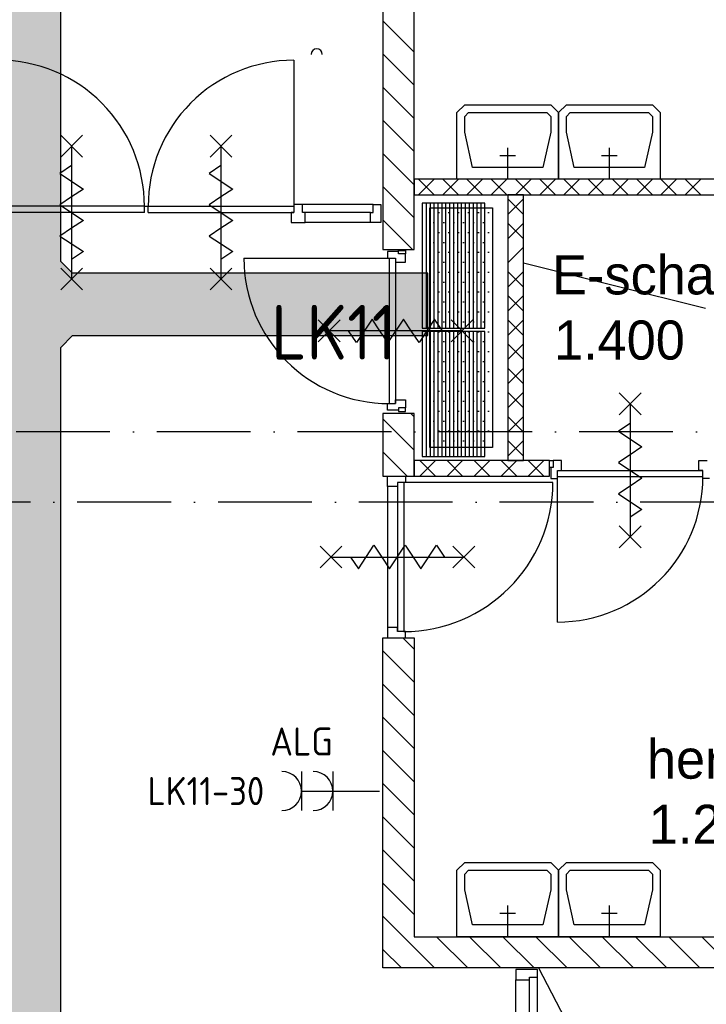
# Model space of a CAD drawing. Header units: millimetres. Extents: x 84333 to 241285, y -2244 to 84291.
# Tile 56 of 74: x 181735 to 186126, y 38363 to 44661. Entities that reach past the tile are written whole.
import ezdxf
from ezdxf.enums import TextEntityAlignment as Align

# ---------------------------------------------------------------- set-up
doc = ezdxf.new("R2010")
doc.units = ezdxf.units.MM
doc.header["$LTSCALE"] = 100
doc.linetypes.add('DASHDOT', pattern=[9, 6, -1.5, 0, -1.5])
doc.layers.get('0').update_dxf_attribs({"linetype": 'CONTINUOUS'})
for name, color, linetype in [('AFDELING', 4, 'CONTINUOUS'), ('AL$2----_RENVOOI', 7, 'CONTINUOUS'), ('AL$7----_STRAMIEN', 1, 'DASHDOT'), ('AL22----_BINNENWAND', 7, 'CONTINUOUS'), ('AL23----_VLOEREN', 4, 'CONTINUOUS'), ('AL28----_KONSTRUKTIE', 3, 'CONTINUOUS'), ('AL32----_BINNENKOZ', 7, 'CONTINUOUS'), ('AL32----_DRAAIR', 7, 'CONTINUOUS'), ('AL65----_BEVEILIGING', 7, 'CONTINUOUS'), ('AL74----_INRSANITAIR', 7, 'CONTINUOUS'), ('ALXA7---_KALKZVUIL', 1, 'CONTINUOUS'), ('ALXAB---_PREFABBETON', 1, 'CONTINUOUS'), ('BOUW', 8, 'CONTINUOUS'), ('EB62205-_ATTRIB', 2, 'CONTINUOUS'), ('EB63103-_ATTRIB', 2, 'CONTINUOUS'), ('EL62205-_KRACHT-KAST', 3, 'CONTINUOUS'), ('EL63103-_LICHT-WCD230V', 3, 'CONTINUOUS'), ('EL6441--_DATACOM', 3, 'CONTINUOUS'), ('KABELGGOOT1', 8, 'CONTINUOUS')]:
    doc.layers.add(name, color=color, linetype=linetype)
doc.styles.add('1_8', font='ISO', dxfattribs={"height": 1.8})
doc.styles.add('3_5', font='iso', dxfattribs={"height": 3.5})
doc.styles.add('BURO-025', font='BUROFONT.shx', dxfattribs={"height": 250})
doc.styles.add('TECHNIC', font='technic_.ttf')
pattern_1 = [(8e-14, (39793.956, 199192.7), (31.75, 63.5), [0, -63.5])]

# ---------------------------------------------------------------- blocks, each defined once
blk = doc.blocks.new('ES111261')
for p, q in [((-5, 1.75), (5, 1.75)), ((-5, 1.5), (5, 1.5)), ((-5, 1.25), (5, 1.25)), ((-5, 1), (5, 1)), ((-5, 0.75), (5, 0.75)), ((-5, 0.5), (5, 0.5)), ((-5, 0.25), (5, 0.25)), ((-5, 0), (5, 0)), ((-5, -0.25), (5, -0.25)), ((-5, -0.5), (5, -0.5)), ((-5, -0.75), (5, -0.75)), ((-5, -1), (5, -1)), ((-5, -1.25), (5, -1.25)), ((-5, -1.5), (5, -1.5)), ((-5, -1.75), (5, -1.75)), ((-5, -2), (5, -2))]:
    blk.add_line(p, q)
blk.add_lwpolyline([(-5, -2), (5, -2), (5, 2), (-5, 2)], close=True)
for tag, height, style, flags, p in [('GROEPI', 1.8, '1_8', 9, (0, 9.5)), ('GROEP', 1.8, '1_8', 8, (0, 7.5)), ('CODE', 3.5, '3_5', 8, (0, 4.5)), ('M_CODE', 1.8, '1_8', 9, (0, 0)), ('KAST', 1.8, '1_8', 9, (0, -3.5)), ('VERMOGEN', 1.8, '1_8', 9, (0, -5.5)), ('DOEL', 1.8, '1_8', 9, (0, -7.5)), ('VERMOGENI', 1.8, '1_8', 9, (0, -9.5)), ('DOELI', 1.8, '1_8', 9, (0, -11.5))]:
    blk.add_attdef(tag, text='', height=height, dxfattribs=dict(style=style, flags=flags)).set_placement(p, align=Align.MIDDLE_CENTER)
at = {"style": '1_8', "flags": 9}
blk.add_attdef('RUIMTE', text='', height=1.8, dxfattribs=at).set_placement((0, -9.5), align=Align.MIDDLE)
blk = doc.blocks.new('ES3W2A')
for p, q in [((1.25, 2), (-1.25, 2)), ((0, 2), (0, -3)), ((1.25, 0), (-1.25, 0))]:
    blk.add_line(p, q)
for centre in [(0, 3.25), (0, 1.25)]:
    blk.add_arc(centre, 1.25, 180, 0)
at = {"style": '1_8'}
for tag, flags, p in [('VERMOGEN', 9, (-2.5, 5)), ('GROEP', 8, (0, 5)), ('SCHAK', 8, (2.5, 5)), ('GELIJK', 9, (5, 5)), ('KAST', 9, (7, 5)), ('TAL', 8, (2.5, 5))]:
    blk.add_attdef(tag, text='', height=1.8, rotation=90, dxfattribs=dict(at, flags=flags)).set_placement(p, align=Align.MIDDLE_CENTER)
at = {"style": '1_8', "width": 0.7, "flags": 8}
blk.add_attdef('DOEL', text='', height=1.8, rotation=90, dxfattribs=at).set_placement((-2.5, 5), align=Align.MIDDLE_LEFT)
at = {"style": '1_8', "flags": 9}
blk.add_attdef('M_CODE', text='', height=1.8, dxfattribs=at).set_placement((0, 0), align=Align.MIDDLE_CENTER)
blk = doc.blocks.new('A$C13e6995e')
at = {"layer": 'KABELGGOOT1'}
h = blk.add_hatch(dxfattribs=at)
h.set_pattern_fill('DOTS', color=256, scale=40, style=0)
h.set_pattern_definition(pattern_1)
h.paths.add_polyline_path([(97664.5, 44809.2), (97739.5, 44884.2), (100013.3, 44884.2), (100013.3, 45284.2), (97739.4, 45284.2), (97664.5, 45359.2), (97664.5, 53930.2), (97739.4, 54005.2), (106079.2, 54005.2), (106154.2, 53930.2), (106154.3, 49547.2), (106079.3, 49472.2), (104732.3, 49472.2), (104732.3, 49072.2), (106554.3, 49072.2), (106555.2, 54406.2), (97264.5, 54406.2), (97264.5, 38306), (97196.2, 38231), (93787.9, 38231), (93787.9, 37830.5), (97664.5, 37831)])
h = blk.add_hatch(dxfattribs=at)
h.set_pattern_fill('DOTS', color=256, scale=40, style=0)
h.set_pattern_definition(pattern_1)
h.paths.add_polyline_path([(100425.4, 45701.9), (100025.4, 45701.9), (100025.4, 44169.2), (100425.4, 44169.2)])
at = {"layer": 'AL$2----_RENVOOI', "color": 8, "linetype": 'Continuous'}
blk.add_arc((99301.5, 46682.7), 36, 0, 180, dxfattribs=at)
at = {"layer": 'AL$7----_STRAMIEN', "color": 1}
for p, q in [((151985.1, 44270), (8890.5, 44270)), ((152376.7, 43820), (9683.8, 43820))]:
    blk.add_line(p, q, dxfattribs=at)
at = {"layer": 'AL22----_BINNENWAND', "color": 8}
for p, q in [((102038.9, 45885.5), (99924.9, 45885.5)), ((99924.9, 45885.5), (99924.9, 45785.5)), ((99924.9, 45785.5), (101938.9, 45785.5)), ((100624.9, 45785.5), (100524.9, 45785.5)), ((100524.9, 45785.5), (100524.9, 44085.5)), ((100624.9, 44085.5), (100624.9, 45785.5)), ((100791.4, 44085.5), (99924.9, 44085.5)), ((99924.9, 44085.5), (99924.9, 43985.5)), ((100524.9, 44085.5), (100624.9, 44085.5)), ((100791.4, 43985.5), (100791.4, 44085.5)), ((99924.9, 43985.5), (100791.4, 43985.5))]:
    blk.add_line(p, q, dxfattribs=at)
at = {"layer": 'AL23----_VLOEREN', "color": 8}
blk.add_line((100719.6, 40840), (104140.8, 34313), dxfattribs=at)
at = {"layer": 'AL28----_KONSTRUKTIE', "color": 8, "linetype": 'Continuous'}
for p, q in [((99724.9, 47290.2), (99724.9, 45435.5)), ((99924.9, 45435.5), (99924.9, 47290.2)), ((99724.9, 45435.5), (99924.9, 45435.5)), ((99924.9, 45435.5), (99924.9, 45435.5)), ((99924.9, 44386.1), (99724.9, 44386.1)), ((99724.9, 44386.1), (99724.9, 43985.5)), ((99924.9, 43985.5), (99924.9, 44386.1)), ((99724.9, 43985.5), (99924.9, 43985.5)), ((99724.9, 40840), (99724.9, 42951.5)), ((99724.9, 42951.5), (99924.9, 42951.5)), ((99924.9, 42951.5), (99924.9, 41040)), ((99924.9, 41040), (105874.9, 41040)), ((106074.9, 40840), (99724.9, 40840))]:
    blk.add_line(p, q, dxfattribs=at)
at = {"layer": 'AL32----_BINNENKOZ', "color": 8}
for p, q in [((99210.3, 45722.5), (99154.3, 45722.5)), ((99154.3, 45722.5), (99154.3, 45671.5)), ((99210.3, 45722.5), (99154.3, 45722.5)), ((99661.8, 45722.5), (99210.3, 45722.5)), ((99210.3, 45671.5), (99210.3, 45722.5)), ((99661.8, 45671.5), (99661.8, 45722.5)), ((99661.8, 45722.5), (99711.8, 45722.5)), ((99711.8, 45722.5), (99711.8, 45608.5)), ((98199.3, 45711.5), (97269.3, 45711.5)), ((98199.3, 45671.5), (97269.3, 45671.5)), ((98199.3, 45711.5), (98224.3, 45711.5)), ((98199.3, 45671.5), (98199.3, 45711.5)), ((98224.3, 45671.5), (98224.3, 45711.5)), ((98224.3, 45711.5), (99154.3, 45711.5)), ((98224.3, 45671.5), (99154.3, 45671.5)), ((99154.3, 45671.5), (99137.3, 45671.5)), ((99137.3, 45671.5), (99137.3, 45608.5)), ((99227.3, 45671.5), (99210.3, 45671.5)), ((99644.8, 45671.5), (99227.3, 45671.5)), ((99227.3, 45608.5), (99227.3, 45671.5)), ((99644.8, 45608.5), (99644.8, 45671.5)), ((99644.8, 45671.5), (99661.8, 45671.5)), ((99137.3, 45608.5), (99227.3, 45608.5)), ((99644.8, 45608.5), (99227.3, 45608.5)), ((99711.8, 45608.5), (99644.8, 45608.5)), ((99754.9, 45421.6), (99754.9, 45379.6)), ((99824.9, 45421.6), (99754.9, 45421.6)), ((99824.9, 45406.6), (99824.9, 45429.6)), ((99824.9, 45429.6), (99868.9, 45429.6)), ((99824.9, 45406.6), (99824.9, 45421.6)), ((99868.9, 45406.6), (99824.9, 45406.6)), ((99868.9, 45429.6), (99868.9, 45406.6)), ((99868.9, 45354.6), (99868.9, 45406.6)), ((98835.9, 45379.6), (99765.9, 45379.6)), ((99754.9, 45379.6), (99805.9, 45379.6)), ((99765.9, 45379.6), (99765.9, 44449.6)), ((99805.9, 45379.6), (99805.9, 45354.6)), ((99805.9, 45379.6), (99805.9, 44449.6)), ((99805.9, 45354.6), (99868.9, 45354.6)), ((99805.9, 44449.6), (99805.9, 44474.6)), ((99805.9, 44474.6), (99868.9, 44474.6)), ((99868.9, 44474.6), (99868.9, 44422.6)), ((99754.9, 44407.6), (99754.9, 44449.6)), ((99754.9, 44449.6), (99805.9, 44449.6)), ((99824.9, 44407.6), (99754.9, 44407.6)), ((99824.9, 44422.6), (99824.9, 44399.6)), ((99868.9, 44422.6), (99824.9, 44422.6)), ((99824.9, 44422.6), (99824.9, 44407.6)), ((99824.9, 44399.6), (99868.9, 44399.6)), ((99868.9, 44399.6), (99868.9, 44422.6)), ((100791.4, 44041.5), (100791.4, 44085.5)), ((100791.4, 44085.5), (100814.4, 44085.5)), ((100866.4, 44085.5), (100814.4, 44085.5)), ((100814.4, 44085.5), (100814.4, 44041.5)), ((100866.4, 44022.5), (100866.4, 44085.5)), ((101746.4, 44022.5), (101746.4, 44085.5)), ((101746.4, 44085.5), (101798.4, 44085.5)), ((100814.4, 44041.5), (100791.4, 44041.5)), ((100814.4, 44041.5), (100799.4, 44041.5)), ((100799.4, 44041.5), (100799.4, 43971.5)), ((100841.4, 44022.5), (101771.4, 44022.5)), ((100841.4, 43971.5), (100841.4, 44022.5)), ((100841.4, 44022.5), (100866.4, 44022.5)), ((101771.4, 44022.5), (101746.4, 44022.5)), ((101771.4, 43971.5), (101771.4, 44022.5)), ((99754.9, 43918.5), (99754.9, 43985.5)), ((99754.9, 43985.5), (99824.9, 43985.5)), ((99824.9, 43985.5), (99824.9, 43985.5)), ((99824.9, 43985.5), (99868.9, 43985.5)), ((99868.9, 43985.5), (99868.9, 43945.5)), ((100799.4, 43971.5), (100841.4, 43971.5)), ((100841.4, 43982.5), (101771.4, 43982.5)), ((100841.4, 43052.5), (100841.4, 43982.5)), ((101813.4, 43971.5), (101771.4, 43971.5)), ((99817.9, 43918.5), (99754.9, 43918.5)), ((99868.9, 43945.5), (99817.9, 43945.5)), ((99817.9, 43945.5), (99817.9, 43918.5)), ((99817.9, 43945.5), (99817.9, 42991.5)), ((99857.9, 43945.5), (99857.9, 42991.5)), ((99817.9, 43018.5), (99754.9, 43018.5)), ((99754.9, 43018.5), (99754.9, 42951.5)), ((99817.9, 42991.5), (99817.9, 43018.5)), ((99754.9, 42951.5), (99824.9, 42951.5)), ((99868.9, 42991.5), (99817.9, 42991.5)), ((99824.9, 42951.5), (99824.9, 42951.5)), ((99824.9, 42951.5), (99868.9, 42951.5)), ((99868.9, 42951.5), (99868.9, 42991.5)), ((100596.9, 40830.2), (100574.9, 40830.2)), ((100574.9, 40830.2), (100574.9, 40763.2)), ((100688.9, 40830.2), (100596.9, 40830.2)), ((100596.9, 40830.2), (100596.9, 40830.2)), ((100713.9, 40830.2), (100688.9, 40830.2)), ((100688.9, 40830.2), (100688.9, 40830.2)), ((100713.9, 40780.2), (100713.9, 40830.2)), ((100574.9, 40408.4), (100574.9, 40763.2)), ((100574.9, 40763.2), (100662.9, 40763.2)), ((100662.9, 40763.2), (100662.9, 40780.2)), ((100662.9, 40780.2), (100713.9, 40780.2)), ((100662.9, 40408.4), (100662.9, 40763.2)), ((100713.9, 40391.4), (100713.9, 40780.2))]:
    blk.add_line(p, q, dxfattribs=at)
at = {"layer": 'AL32----_BINNENKOZ', "color": 8, "linetype": 'Continuous'}
blk.add_line((99754.9, 43918.5), (99754.9, 43018.5), dxfattribs=at)
at = {"layer": 'AL32----_BINNENKOZ', "color": 8}
for centre, start, end in [((99765.9, 45379.6), 180, 270), ((100841.4, 43982.5), 270, 0)]:
    blk.add_arc(centre, 930, start, end, dxfattribs=at)
at = {"layer": 'AL32----_DRAAIR', "color": 8}
for p, q in [((99154.3, 46645.5), (99154.3, 45711.5)), ((100811.9, 43945.5), (99857.9, 43945.5))]:
    blk.add_line(p, q, dxfattribs=at)
for centre, radius, start, end in [((97268.7, 45714.9), 930.6, 359.79023, 89.96387), ((99154.9, 45714.9), 930.6, 90.03613, 180.20977), ((99857.9, 43945.5), 954, 270, 0)]:
    blk.add_arc(centre, radius, start, end, dxfattribs=at)
at = {"layer": 'AL65----_BEVEILIGING', "color": 8, "linetype": 'Continuous'}
for points in [[(97664.3, 46166.5), (97804.3, 46026.5)], [(97804.3, 46166.5), (97664.3, 46026.5)], [(98619.3, 46166.5), (98759.3, 46026.5)], [(98759.3, 46166.5), (98619.3, 46026.5)], [(97734.3, 46096.5), (97734.3, 45246.5)], [(98689.3, 46096.5), (98689.3, 45246.5)], [(97734.3, 45971.5), (97659.3, 45921.5), (97809.3, 45821.5), (97734.3, 45771.5)], [(98689.3, 45971.5), (98614.3, 45921.5), (98764.3, 45821.5), (98689.3, 45771.5)], [(97734.3, 45771.5), (97659.3, 45721.5), (97809.3, 45621.5), (97734.3, 45571.5)], [(98689.3, 45771.5), (98614.3, 45721.5), (98764.3, 45621.5), (98689.3, 45571.5)], [(97734.3, 45571.5), (97659.3, 45521.5), (97809.3, 45421.5), (97734.3, 45371.5)], [(98689.3, 45571.5), (98614.3, 45521.5), (98764.3, 45421.5), (98689.3, 45371.5)], [(97664.3, 45316.5), (97804.3, 45176.5)], [(97804.3, 45316.5), (97664.3, 45176.5)], [(98619.3, 45316.5), (98759.3, 45176.5)], [(98759.3, 45316.5), (98619.3, 45176.5)], [(99450.9, 44984.6), (99310.9, 44844.6)], [(99450.9, 44844.6), (99310.9, 44984.6)], [(99705.9, 44914.6), (99655.9, 44989.6), (99555.9, 44839.6), (99505.9, 44914.6)], [(99905.9, 44914.6), (99855.9, 44989.6), (99755.9, 44839.6), (99705.9, 44914.6)], [(100105.9, 44914.6), (100055.9, 44989.6), (99955.9, 44839.6), (99905.9, 44914.6)], [(100300.9, 44984.6), (100160.9, 44844.6)], [(100300.9, 44844.6), (100160.9, 44984.6)], [(100230.9, 44914.6), (99380.9, 44914.6)], [(101236.4, 44517.5), (101376.4, 44377.5)], [(101376.4, 44517.5), (101236.4, 44377.5)], [(101306.4, 44447.5), (101306.4, 43597.5)], [(101306.4, 44322.5), (101231.4, 44272.5), (101381.4, 44172.5), (101306.4, 44122.5)], [(101306.4, 44122.5), (101231.4, 44072.5), (101381.4, 43972.5), (101306.4, 43922.5)], [(101306.4, 43922.5), (101231.4, 43872.5), (101381.4, 43772.5), (101306.4, 43722.5)], [(101236.4, 43667.5), (101376.4, 43527.5)], [(101376.4, 43667.5), (101236.4, 43527.5)], [(99322.9, 43398.5), (99462.9, 43538.5)], [(99322.9, 43538.5), (99462.9, 43398.5)], [(99517.9, 43468.5), (99567.9, 43393.5), (99667.9, 43543.5), (99717.9, 43468.5)], [(99717.9, 43468.5), (99767.9, 43393.5), (99867.9, 43543.5), (99917.9, 43468.5)], [(99917.9, 43468.5), (99967.9, 43393.5), (100067.9, 43543.5), (100117.9, 43468.5)], [(100172.9, 43398.5), (100312.9, 43538.5)], [(100172.9, 43538.5), (100312.9, 43398.5)], [(99392.9, 43468.5), (100242.9, 43468.5)]]:
    blk.add_lwpolyline(points, dxfattribs=at)
at = {"layer": 'AL74----_INRSANITAIR', "color": 8, "linetype": 'Continuous'}
for p, q in [((100198.3, 46310.5), (100248.3, 46360.5)), ((100248.3, 46360.5), (100798.3, 46360.5)), ((100798.3, 46360.5), (100848.3, 46310.5)), ((100848.3, 46310.5), (100898.3, 46360.5)), ((100898.3, 46360.5), (101448.3, 46360.5)), ((101448.3, 46360.5), (101498.3, 46310.5)), ((100198.3, 46185.5), (100198.3, 46310.5)), ((100248.3, 46285.5), (100273.3, 46310.5)), ((100273.3, 46310.5), (100773.3, 46310.5)), ((100773.3, 46310.5), (100798.3, 46285.5)), ((100848.3, 46185.5), (100848.3, 46310.5)), ((100848.3, 46310.5), (100848.3, 46185.5)), ((100898.3, 46285.5), (100923.3, 46310.5)), ((100923.3, 46310.5), (101423.3, 46310.5)), ((101423.3, 46310.5), (101448.3, 46285.5)), ((101498.3, 46310.5), (101498.3, 46185.5)), ((100248.3, 46185.5), (100248.3, 46285.5)), ((100798.3, 46285.5), (100798.3, 46185.5)), ((100898.3, 46185.5), (100898.3, 46285.5)), ((101448.3, 46285.5), (101448.3, 46185.5)), ((100198.3, 45885.5), (100198.3, 46185.5)), ((100298.3, 45960.5), (100248.3, 46185.5)), ((100798.3, 46185.5), (100748.3, 45960.5)), ((100848.3, 45885.5), (100848.3, 46185.5)), ((100848.3, 46185.5), (100848.3, 45885.5)), ((100948.3, 45960.5), (100898.3, 46185.5)), ((101448.3, 46185.5), (101398.3, 45960.5)), ((101498.3, 46185.5), (101498.3, 45885.5)), ((100748.3, 45960.5), (100298.3, 45960.5)), ((101398.3, 45960.5), (100948.3, 45960.5)), ((100848.3, 45885.5), (100198.3, 45885.5)), ((101498.3, 45885.5), (100848.3, 45885.5)), ((100198.3, 41465), (100248.3, 41515)), ((100248.3, 41515), (100798.3, 41515)), ((100798.3, 41515), (100848.3, 41465)), ((100848.3, 41465), (100898.3, 41515)), ((100898.3, 41515), (101448.3, 41515)), ((101448.3, 41515), (101498.3, 41465)), ((100198.3, 41340), (100198.3, 41465)), ((100248.3, 41440), (100273.3, 41465)), ((100248.3, 41340), (100248.3, 41440)), ((100273.3, 41465), (100773.3, 41465)), ((100773.3, 41465), (100798.3, 41440)), ((100798.3, 41440), (100798.3, 41340)), ((100848.3, 41340), (100848.3, 41465)), ((100848.3, 41465), (100848.3, 41340)), ((100898.3, 41440), (100923.3, 41465)), ((100898.3, 41340), (100898.3, 41440)), ((100923.3, 41465), (101423.3, 41465)), ((101423.3, 41465), (101448.3, 41440)), ((101448.3, 41440), (101448.3, 41340)), ((101498.3, 41465), (101498.3, 41340)), ((100198.3, 41040), (100198.3, 41340)), ((100298.3, 41115), (100248.3, 41340)), ((100798.3, 41340), (100748.3, 41115)), ((100848.3, 41040), (100848.3, 41340)), ((100848.3, 41340), (100848.3, 41040)), ((100948.3, 41115), (100898.3, 41340)), ((101448.3, 41340), (101398.3, 41115)), ((101498.3, 41340), (101498.3, 41040)), ((100748.3, 41115), (100298.3, 41115)), ((101398.3, 41115), (100948.3, 41115)), ((100848.3, 41040), (100198.3, 41040)), ((101498.3, 41040), (100848.3, 41040))]:
    blk.add_line(p, q, dxfattribs=at)
for points in [[(100473.3, 46035.5), (100573.3, 46035.5)], [(100523.3, 45885.5), (100523.3, 46085.5)], [(101123.3, 46035.5), (101223.3, 46035.5)], [(101173.3, 45885.5), (101173.3, 46085.5)], [(100473.3, 41190), (100573.3, 41190)], [(100523.3, 41040), (100523.3, 41240)], [(101123.3, 41190), (101223.3, 41190)], [(101173.3, 41040), (101173.3, 41240)]]:
    blk.add_lwpolyline(points, dxfattribs=at)
at = {"layer": 'ALXA7---_KALKZVUIL', "color": 8}
for p, q in [((99952.5, 45785.5), (100052.5, 45885.5)), ((100052.5, 45785.5), (99952.5, 45885.5)), ((100107.5, 45785.5), (100207.5, 45885.5)), ((100207.5, 45785.5), (100107.5, 45885.5)), ((100262.6, 45785.5), (100362.6, 45885.5)), ((100362.6, 45785.5), (100262.6, 45885.5)), ((100417.7, 45785.5), (100517.7, 45885.5)), ((100517.7, 45785.5), (100417.7, 45885.5)), ((100572.7, 45785.5), (100672.7, 45885.5)), ((100672.7, 45785.5), (100572.7, 45885.5)), ((100727.8, 45785.5), (100827.8, 45885.5)), ((100827.8, 45785.5), (100727.8, 45885.5)), ((100882.8, 45785.5), (100982.8, 45885.5)), ((100982.8, 45785.5), (100882.8, 45885.5)), ((101037.9, 45785.5), (101137.9, 45885.5)), ((101137.9, 45785.5), (101037.9, 45885.5)), ((101192.9, 45785.5), (101292.9, 45885.5)), ((101292.9, 45785.5), (101192.9, 45885.5)), ((101348, 45785.5), (101448, 45885.5)), ((101448, 45785.5), (101348, 45885.5)), ((101503.1, 45785.5), (101603.1, 45885.5)), ((101603.1, 45785.5), (101503.1, 45885.5)), ((101658.1, 45785.5), (101758.1, 45885.5)), ((101758.1, 45785.5), (101658.1, 45885.5)), ((100624.9, 45758.3), (100524.9, 45658.3)), ((100624.9, 45658.3), (100524.9, 45758.3)), ((100624.9, 45603.7), (100524.9, 45503.7)), ((100624.9, 45503.7), (100524.9, 45603.7)), ((100624.9, 45449.2), (100524.9, 45349.2)), ((100624.9, 45349.2), (101787.8, 45059.5)), ((100624.9, 45294.6), (100524.9, 45194.6)), ((100624.9, 45194.6), (100524.9, 45294.6)), ((100624.9, 45140.1), (100524.9, 45040.1)), ((100624.9, 45040.1), (100524.9, 45140.1)), ((100624.9, 44985.5), (100524.9, 44885.5)), ((100624.9, 44885.5), (100524.9, 44985.5)), ((100624.9, 44831), (100524.9, 44731)), ((100624.9, 44731), (100524.9, 44831)), ((100624.9, 44676.4), (100524.9, 44576.4)), ((100624.9, 44576.4), (100524.9, 44676.4)), ((100624.9, 44521.9), (100524.9, 44421.9)), ((100624.9, 44421.9), (100524.9, 44521.9)), ((100624.9, 44367.3), (100524.9, 44267.3)), ((100624.9, 44267.3), (100524.9, 44367.3)), ((100624.9, 44212.8), (100524.9, 44112.8)), ((100624.9, 44112.8), (100524.9, 44212.8)), ((100061.6, 44085.5), (99961.6, 43985.5)), ((99961.6, 44085.5), (100061.6, 43985.5)), ((100234.9, 44085.5), (100134.9, 43985.5)), ((100134.9, 44085.5), (100234.9, 43985.5)), ((100408.2, 44085.5), (100308.2, 43985.5)), ((100308.2, 44085.5), (100408.2, 43985.5)), ((100581.5, 44085.5), (100481.5, 43985.5)), ((100481.5, 44085.5), (100581.5, 43985.5)), ((100754.8, 44085.5), (100654.8, 43985.5)), ((100654.8, 44085.5), (100754.8, 43985.5))]:
    blk.add_line(p, q, dxfattribs=at)
at = {"layer": 'ALXAB---_PREFABBETON', "color": 8}
for p, q in [((99924.9, 46698), (99724.9, 46898)), ((99924.9, 46485.9), (99724.9, 46685.9)), ((99924.9, 46273.8), (99724.9, 46473.8)), ((99924.9, 46061.7), (99724.9, 46261.7)), ((99924.9, 45849.5), (99724.9, 46049.5)), ((99924.9, 45637.4), (99724.9, 45837.4)), ((99914.7, 45435.5), (99724.9, 45625.3)), ((99924.9, 44152.5), (99724.9, 44352.5)), ((99924.9, 44364.6), (99903.5, 44386.1)), ((99879.8, 43985.5), (99724.9, 44140.3)), ((99924.9, 42879.7), (99853.1, 42951.5)), ((99924.9, 42667.5), (99724.9, 42867.5)), ((99924.9, 42455.4), (99724.9, 42655.4)), ((99924.9, 42243.3), (99724.9, 42443.3)), ((99924.9, 42031.1), (99724.9, 42231.1)), ((99924.9, 41819), (99724.9, 42019)), ((99924.9, 41606.9), (99724.9, 41806.9)), ((99924.9, 41394.7), (99724.9, 41594.7)), ((99924.9, 41182.6), (99724.9, 41382.6)), ((100055.4, 40840), (99724.9, 41170.5)), ((100267.5, 40840), (100067.5, 41040)), ((100479.7, 40840), (100279.7, 41040)), ((100691.8, 40840), (100491.8, 41040)), ((100903.9, 40840), (100703.9, 41040)), ((101116.1, 40840), (100916.1, 41040)), ((101328.2, 40840), (101128.2, 41040)), ((101540.3, 40840), (101340.3, 41040)), ((101752.5, 40840), (101552.5, 41040)), ((101964.6, 40840), (101764.6, 41040)), ((99843.3, 40840), (99724.9, 40958.4))]:
    blk.add_line(p, q, dxfattribs=at)
at = {"layer": 'KABELGGOOT1'}
for p, q in [((97664.5, 45359.2, 2750), (97664.5, 53930.2, 2750)), ((100025.4, 45701.9), (100425.4, 45701.9)), ((100025.4, 44169.2), (100025.4, 45701.9)), ((100425.4, 45701.9), (100425.4, 44169.2)), ((97739.4, 45284.2, 2750), (97664.5, 45359.2, 2750)), ((100013.3, 45284.2, 2750), (97739.4, 45284.2, 2750)), ((100013.3, 44884.2, 2750), (100013.3, 45284.2, 2750)), ((97664.5, 44809.2, 2750), (97739.5, 44884.2, 2750)), ((97739.5, 44884.2, 2750), (100013.3, 44884.2, 2750)), ((97664.5, 37831, 2750), (97664.5, 44809.2, 2750)), ((100425.4, 44169.2), (100025.4, 44169.2))]:
    blk.add_line(p, q, dxfattribs=at)
at = {"layer": 'AFDELING', "color": 8, "style": 'TECHNIC'}
for p in [(92219.2, 54467.7), (58038, 41625.4), (88107.6, 41443.8)]:
    blk.add_attdef('VIDE', text='', height=500, dxfattribs=at).set_placement(p, align=Align.CENTER)
blk.add_attdef('VIDE', text='', height=500, rotation=90, dxfattribs=at).set_placement((75128.7, 25766.1), align=Align.CENTER)
at = {"layer": 'BOUW', "style": 'BURO-025'}
for s, p in [('E-schacht', (100807.5, 45148)), ('1.400', (100819.3, 44731.2)), ('herentoilet', (101413.5, 42050.8)), ('1.204', (101425.4, 41634))]:
    blk.add_text(s, height=250, dxfattribs=at).set_placement(p)

msp = doc.modelspace()

# ---------------------------------------------------------------- block references
at = {"layer": 'EL62205-_KRACHT-KAST', "xscale": 80, "yscale": 100, "zscale": 100, "rotation": 270}
msp.add_blockref('ES111261', (184509.2, 43088.2), dxfattribs=at)
at = {"layer": 'EL62205-_KRACHT-KAST'}
ref = msp.add_blockref('ES111261', (184509.2, 42267.2), dxfattribs=dict(at, xscale=80, yscale=100, zscale=100, rotation=270))
ref.add_attrib('CODE', 'LK11', dxfattribs={"layer": 'EB62205-_ATTRIB', "color": 3, "height": 350, "style": '3_5', "flags": 8}).set_placement((183743.7, 42661.7), align=Align.MIDDLE_CENTER)
at = {"layer": 'EL63103-_LICHT-WCD230V'}
ref = msp.add_blockref('ES3W2A', (183737.2, 39727.2), dxfattribs=dict(at, xscale=100, yscale=100, zscale=100, rotation=90))
ref.add_attrib('DOEL', 'ALG', dxfattribs={"layer": 'EB63103-_ATTRIB', "color": 1, "height": 180, "style": '1_8', "flags": 8}).set_placement((183737.2, 40044.2), align=Align.MIDDLE_RIGHT)
ref.add_attrib('GROEP', 'LK11-30', dxfattribs={"layer": 'EB63103-_ATTRIB', "color": 1, "height": 180, "style": '1_8', "flags": 8}).set_placement((183299.3, 39727.2), align=Align.MIDDLE_RIGHT)
at = {"layer": 'EL6441--_DATACOM'}
msp.add_blockref('A$C13e6995e', (84333, -2244.2), dxfattribs=at)

doc.saveas('drawing.dxf')
